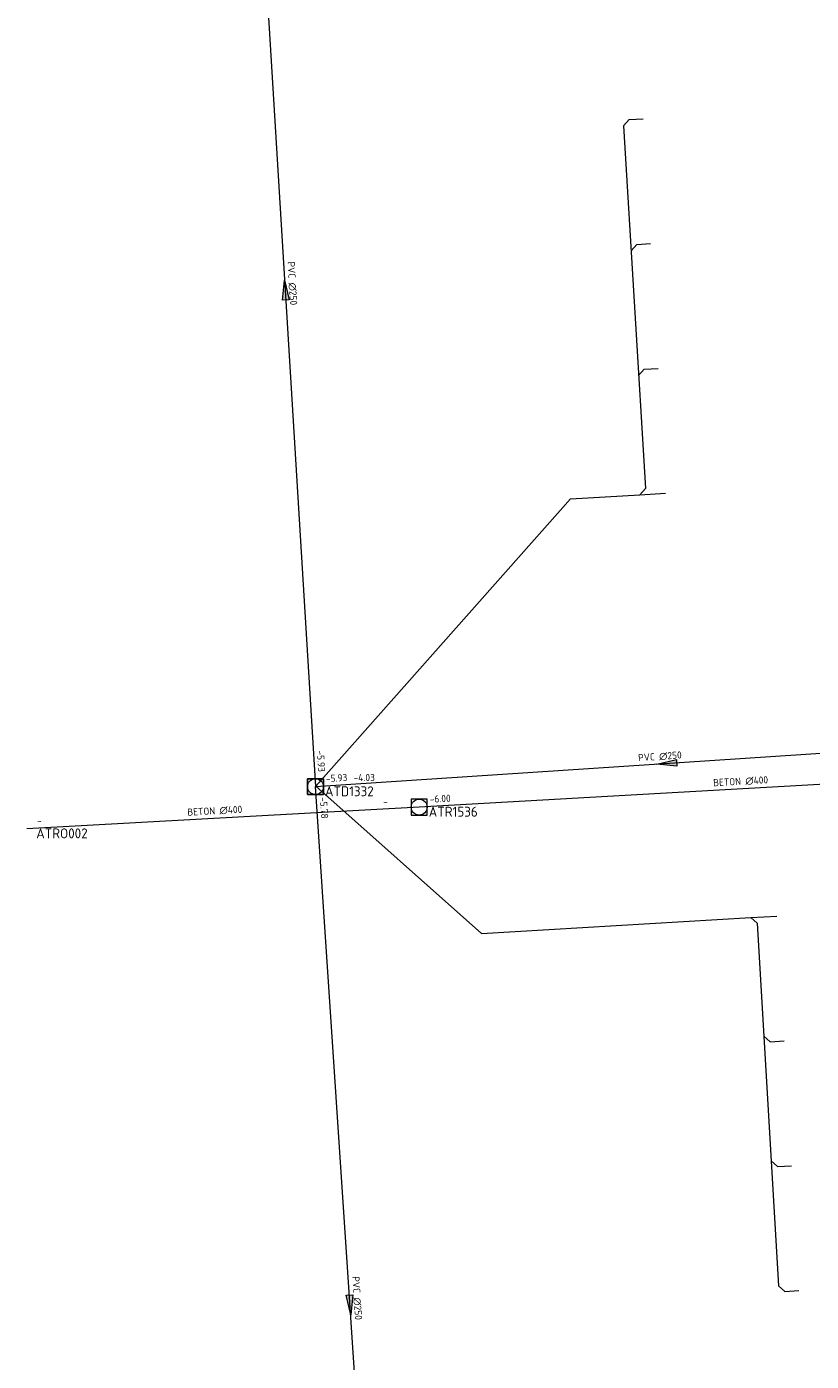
# Model space of a CAD drawing. Header units: metres. Extents: x 162232 to 162755, y 502539 to 502988.
# Tile 58 of 64: x 162678 to 162717, y 502774 to 502841. Entities that reach past the tile are written whole.
import ezdxf

# ---------------------------------------------------------------- set-up
doc = ezdxf.new("R2010")
doc.units = ezdxf.units.M
doc.header["$LTSCALE"] = 0.001
for name, color, linetype, lineweight in [('B-WE-RI-HWA_BOB-T18', 150, 'Continuous', 0), ('B-WE-RI-HWA_MATERIAAL-T18', 150, 'Continuous', 0), ('B-WE-RI-HWA_PUTNUMMER-T25', 150, 'Continuous', 0), ('B-WE-RI-HWA_RIOOLPUT_INSPECTIEPUT-S', 150, 'Continuous', 13), ('B-WE-RI-HWA_TRANSPORTLEIDING_BETON_400-G', 150, 'Continuous', 13), ('B-WE-RI-VWA_BOB-T18', 20, 'Continuous', 0), ('B-WE-RI-VWA_HUISAANSLUITING_PVC_125-G', 20, 'Continuous', 13), ('B-WE-RI-VWA_HUISAANSLUITING_PVC_160-G', 20, 'Continuous', 13), ('B-WE-RI-VWA_MATERIAAL-T18', 20, 'Continuous', 0), ('B-WE-RI-VWA_PUTDEKSELHOOGTE-T18', 20, 'Continuous', 0), ('B-WE-RI-VWA_PUTNUMMER-T25', 20, 'Continuous', 0), ('B-WE-RI-VWA_RIOOLPUT_INSPECTIEPUT-S', 20, 'Continuous', 13), ('B-WE-RI-VWA_STROOMRICHTING-S', 20, 'Continuous', 13), ('B-WE-RI-VWA_TRANSPORTLEIDING_PVC_250-G', 20, 'Continuous', 13), ('Default', 7, 'Continuous', 0)]:
    doc.layers.add(name, color=color, linetype=linetype, lineweight=lineweight)
doc.styles.add('NLCS-ISO', font='NLCS-ISO.ttf')

# ---------------------------------------------------------------- blocks, each defined once
blk = doc.blocks.new('SRI-STROOMRICHTING-SO')
at = {"layer": 'Default', "linetype": 'Continuous'}
blk.add_hatch(color=256, dxfattribs=at).paths.add_polyline_path([(-0.0025, 0.00083), (-0.0025, -0.00083), (0.0025, 0)])
at = {"flags": 128}
blk.add_lwpolyline([(0.0025, 0), (-0.0025, -0.00083), (-0.0025, 0.00083), (0.0025, 0)], dxfattribs=at)
blk = doc.blocks.new('B-SRI-PUT_VWA-SO')
at = {"flags": 128}
for points in [[(-0.002, 0.002), (0.002, 0.002), (0.002, -0.002), (-0.002, -0.002), (-0.002, 0.002)], [(0.002, -0.002), (0.002, 0.002), (-0.002, 0.002), (-0.002, -0.002), (0.002, -0.002)]]:
    blk.add_lwpolyline(points, dxfattribs=at)
blk.add_circle((0, 0), 0.002)
blk = doc.blocks.new('B-SRI-PUT_HWA-SO')
at = {"flags": 128}
blk.add_lwpolyline([(-0.002, -0.002), (0.002, -0.002), (0.002, 0.002), (-0.002, 0.002), (-0.002, -0.002)], dxfattribs=at)
blk.add_circle((0, 0), 0.002)

msp = doc.modelspace()

# ---------------------------------------------------------------- linework, layer by layer
at = {"layer": 'B-WE-RI-HWA_TRANSPORTLEIDING_BETON_400-G', "flags": 128}
for points in [[(162730.915, 502803.966), (162697.749, 502802.088)], [(162697.749, 502802.088), (162678, 502801)]]:
    msp.add_lwpolyline(points, dxfattribs=at)
at = {"layer": 'B-WE-RI-VWA_HUISAANSLUITING_PVC_125-G', "flags": 128}
for points in [[(162708.036, 502836.351), (162708.317, 502836.669)], [(162708.317, 502836.669), (162709.018, 502836.711)], [(162708.413, 502830.072), (162708.694, 502830.39)], [(162708.694, 502830.39), (162709.394, 502830.432)], [(162708.789, 502823.794), (162709.071, 502824.112)], [(162709.071, 502824.112), (162709.771, 502824.154)], [(162708.849, 502817.797), (162709.131, 502818.114)], [(162708.849, 502817.797), (162710.147, 502817.875)], [(162714.436, 502796.528), (162715.735, 502796.605)], [(162714.436, 502796.528), (162714.754, 502796.246)], [(162715.088, 502790.566), (162715.405, 502790.284)], [(162715.405, 502790.284), (162716.104, 502790.326)], [(162715.457, 502784.287), (162715.774, 502784.006)], [(162715.774, 502784.006), (162716.473, 502784.047)], [(162715.826, 502778.007), (162716.143, 502777.726)], [(162716.143, 502777.726), (162716.842, 502777.767)]]:
    msp.add_lwpolyline(points, dxfattribs=at)
at = {"layer": 'B-WE-RI-VWA_HUISAANSLUITING_PVC_160-G', "flags": 128}
for points in [[(162708.036, 502836.351), (162709.131, 502818.114)], [(162705.357, 502817.587), (162708.849, 502817.797)], [(162705.357, 502817.587), (162692.547, 502803.141)], [(162700.883, 502795.732), (162692.547, 502803.141)], [(162700.883, 502795.732), (162714.436, 502796.528)], [(162714.754, 502796.246), (162715.826, 502778.007)]]:
    msp.add_lwpolyline(points, dxfattribs=at)
at = {"layer": 'B-WE-RI-VWA_TRANSPORTLEIDING_PVC_250-G', "flags": 128}
for points in [[(162689.485, 502853.067), (162692.528, 502803.117)], [(162692.528, 502803.117), (162727.878, 502805.446)], [(162696.009, 502750.968), (162692.528, 502803.117)]]:
    msp.add_lwpolyline(points, dxfattribs=at)

# ---------------------------------------------------------------- block references
at = {"layer": 'B-WE-RI-HWA_RIOOLPUT_INSPECTIEPUT-S', "linetype": 'Continuous', "lineweight": 0, "xscale": 200, "yscale": 200}
msp.add_blockref('B-SRI-PUT_HWA-SO', (162697.749, 502802.088), dxfattribs=at)
at = {"layer": 'B-WE-RI-VWA_RIOOLPUT_INSPECTIEPUT-S', "linetype": 'Continuous', "lineweight": 0, "xscale": 200, "yscale": 200}
msp.add_blockref('B-SRI-PUT_VWA-SO', (162692.528, 502803.117), dxfattribs=at)
at = {"layer": 'B-WE-RI-VWA_STROOMRICHTING-S', "linetype": 'Continuous', "lineweight": 0, "xscale": 200, "yscale": 200}
for p, rotation in [((162691.006, 502828.092), 93.48620306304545), ((162710.203, 502804.281), 183.7694284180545), ((162694.269, 502777.042), 273.8188876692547)]:
    msp.add_blockref('SRI-STROOMRICHTING-SO', p, dxfattribs=dict(at, rotation=rotation))

# ---------------------------------------------------------------- texts
at = {"layer": 'B-WE-RI-HWA_BOB-T18', "linetype": 'Continuous', "lineweight": 0, "char_height": 0.36, "attachment_point": 7, "line_spacing_factor": 0.8, "style": 'NLCS-ISO'}
for s, insert, rotation in [('{\\C256;-}', (162695.942, 502802.17), 3.15332), ('{\\C256;-6.00}', (162698.288, 502802.3), 3.24087), ('{\\C256;-}', (162678.539, 502801.211), 3.15332)]:
    msp.add_mtext(s, dxfattribs=dict(at, insert=insert, rotation=rotation))
at = {"layer": 'B-WE-RI-HWA_MATERIAAL-T18', "linetype": 'Continuous', "lineweight": 0, "char_height": 0.36, "attachment_point": 8, "line_spacing_factor": 0.8, "style": 'NLCS-ISO'}
for insert, rotation in [((162713.932, 502803.186), 3.24087), ((162687.475, 502801.703), 3.15332)]:
    msp.add_mtext('{\\C256;BETON ∅400}', dxfattribs=dict(at, insert=insert, rotation=rotation))
at = {"layer": 'B-WE-RI-HWA_PUTNUMMER-T25', "linetype": 'Continuous', "lineweight": 0, "char_height": 0.5, "attachment_point": 7, "line_spacing_factor": 0.8, "style": 'NLCS-ISO'}
for s, insert in [('{\\C256;ATR1536}', (162698.229, 502801.603)), ('{\\C256;ATRO002}', (162678.48, 502800.515))]:
    msp.add_mtext(s, dxfattribs=dict(at, insert=insert))
at = {"layer": 'B-WE-RI-VWA_BOB-T18', "linetype": 'Continuous', "lineweight": 0, "char_height": 0.36, "attachment_point": 7, "line_spacing_factor": 0.8, "style": 'NLCS-ISO'}
for s, insert, rotation in [('{\\C256;-5.93}', (162692.599, 502804.925), 273.4862), ('{\\C256;-5.93}', (162693.065, 502803.334), 3.76943), ('{\\C256;-5.78}', (162692.745, 502802.58), 273.81889)]:
    msp.add_mtext(s, dxfattribs=dict(at, insert=insert, rotation=rotation))
at = {"layer": 'B-WE-RI-VWA_MATERIAAL-T18', "linetype": 'Continuous', "lineweight": 0, "char_height": 0.36, "attachment_point": 8, "line_spacing_factor": 0.8, "style": 'NLCS-ISO'}
for insert, rotation in [((162691.168, 502828.421), 273.4862), ((162709.873, 502804.441), 3.76943), ((162694.428, 502777.372), 273.81889)]:
    msp.add_mtext('{\\C256;PVC ∅250}', dxfattribs=dict(at, insert=insert, rotation=rotation))
at = {"layer": 'B-WE-RI-VWA_PUTDEKSELHOOGTE-T18', "linetype": 'Continuous', "lineweight": 0, "insert": (162694.448, 502803.398), "char_height": 0.36, "attachment_point": 7, "line_spacing_factor": 0.8, "style": 'NLCS-ISO'}
msp.add_mtext('{\\C256;-4.03}', dxfattribs=at)
at = {"layer": 'B-WE-RI-VWA_PUTNUMMER-T25', "linetype": 'Continuous', "lineweight": 0, "insert": (162693.008, 502802.632), "char_height": 0.5, "attachment_point": 7, "line_spacing_factor": 0.8, "style": 'NLCS-ISO'}
msp.add_mtext('{\\C256;ATD1332}', dxfattribs=at)

doc.saveas('drawing.dxf')
